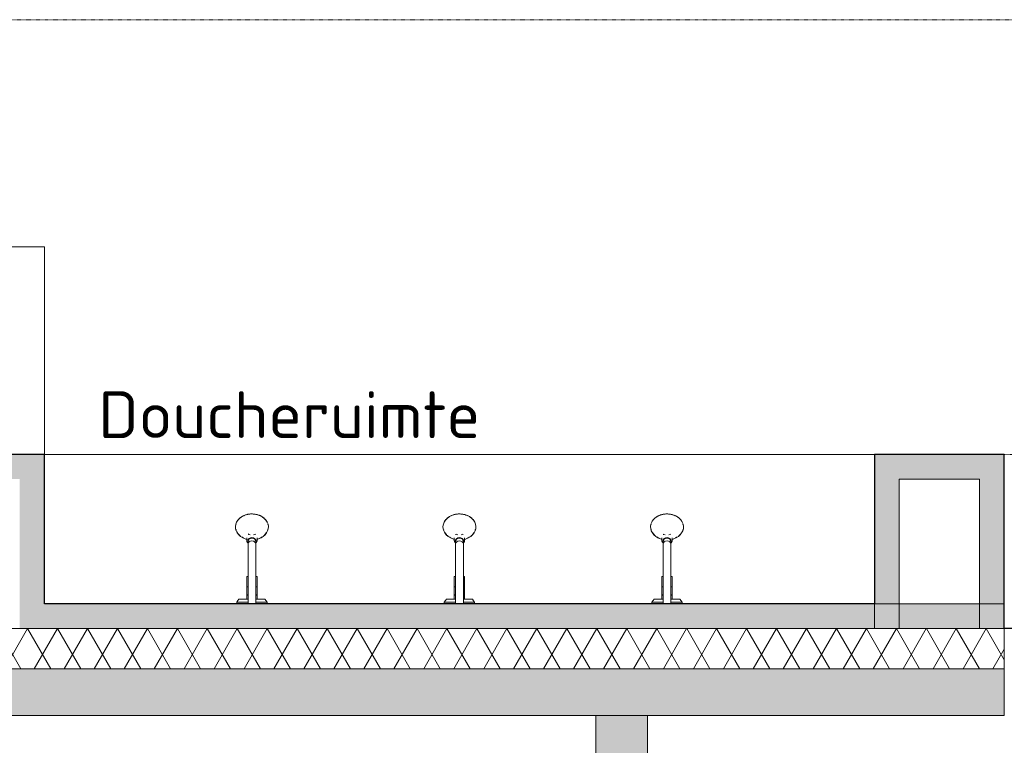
# Model space of a CAD drawing. Header units: millimetres. Extents: x 2016 to 102618, y -16590 to 68005.
# Tile 119 of 256: x 26155 to 29950, y 57380 to 60175. Entities that reach past the tile are written whole.
import ezdxf

# ---------------------------------------------------------------- set-up
doc = ezdxf.new("R2010")
doc.units = ezdxf.units.MM
doc.linetypes.add('dash 2_2', pattern=[4, 2, -2])
for name, color, linetype, lineweight in [('A-DETL', 90, 'Continuous', 18), ('A-FLOR', 192, 'Continuous', 13), ('A-WALL', 113, 'Continuous', 13), ('A-WALL-FNSH', 113, 'Continuous', 25), ('A-WALL-PATT', 111, 'Continuous', 25), ('G-ANNO-TEXT', 231, 'Continuous', 9), ('I-WALL', 2, 'Continuous', 13), ('N-PV-OG-BEBOUWING_MAATSCHAPPELIJK-G', 6, 'Continuous', 25), ('P-SANR-FIXT', 6, 'Continuous', 13)]:
    doc.layers.add(name, color=color, linetype=linetype, lineweight=lineweight)
doc.styles.add('ISOCPEUR_2', font='isocpeur.ttf', dxfattribs={"height": 180.0000000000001})

# ---------------------------------------------------------------- blocks, each defined once
blk = doc.blocks.new('SHOWER_MOXIE_BLUETOOTH_17280 - MOXIE-V267-00 Begane grond')
at = {"layer": 'P-SANR-FIXT'}
for p, q in [((111.7682599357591, 193.9707100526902), (118.2140276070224, 190.8423281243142)), ((131.785972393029, 190.8423281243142), (138.231740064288, 193.9707100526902)), ((91.65170852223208, 178.775426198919), (113.8536246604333, 167.9999721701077)), ((105.0000000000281, 179.7124216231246), (105.0000000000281, 169.9775360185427)), ((110.000000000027, 166.5416657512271), (110.000000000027, 155.8033627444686)), ((136.1463753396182, 167.9999721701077), (158.3482914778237, 178.775426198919)), ((140.0000000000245, 155.8033627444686), (140.0000000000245, 166.5416657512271)), ((145.0000000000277, 169.9775360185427), (145.0000000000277, 179.7124216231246)), ((110.000000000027, 58.48461152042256), (110.000000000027, -74.99999999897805)), ((140.0000000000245, -74.99999999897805), (140.0000000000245, 58.48461152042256)), ((105.1562499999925, -9.813281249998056), (105.1749743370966, 30.1867187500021)), ((105.1749743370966, 30.18671875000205), (109.8852230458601, 30.18671875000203)), ((139.9927488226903, 30.18671875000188), (144.8998700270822, 30.18671875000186)), ((144.8998700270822, 30.18671875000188), (144.8437499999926, -9.813281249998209)), ((109.8868749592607, -9.813281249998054), (105.1562499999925, -9.813281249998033)), ((105.1562500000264, -9.813281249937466), (105.1562500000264, -39.87656249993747)), ((105.1562499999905, -9.813281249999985), (109.8868749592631, -9.813281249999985)), ((144.8437499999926, -9.813281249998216), (140.1131250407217, -9.813281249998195)), ((140.1131250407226, -9.813281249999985), (144.8437499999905, -9.813281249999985)), ((144.8437500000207, -39.87656249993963), (144.843750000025, -9.813281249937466)), ((66.54091795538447, -68.51036291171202), (66.54091795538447, -74.9999999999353)), ((109.8551616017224, -68.51036291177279), (66.54091795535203, -68.51036291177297)), ((75.1839560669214, -56.82810017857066), (109.765363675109, -56.82810017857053)), ((110.0313886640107, -39.87656249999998), (105.1562499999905, -39.87656249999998)), ((105.1562500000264, -41.82810017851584), (105.1562500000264, -56.82810017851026)), ((105.1562499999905, -41.82810017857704), (110.0233100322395, -41.82810017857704)), ((108.0000000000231, -39.82810017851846), (108.0000000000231, -41.82810017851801)), ((124.9999999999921, -74.99999999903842), (109.999999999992, -74.99999999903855)), ((139.999999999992, -74.99999999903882), (124.9999999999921, -74.99999999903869)), ((144.8437499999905, -39.87656249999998), (140.1131250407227, -39.87656249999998)), ((140.1131250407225, -41.82810017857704), (144.8437499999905, -41.82810017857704)), ((183.4590820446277, -68.51036291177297), (140.1717000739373, -68.51036291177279)), ((140.3087666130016, -56.82810017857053), (169.8827047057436, -56.82810017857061)), ((142.000000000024, -41.82810017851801), (142.000000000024, -39.82810017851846)), ((144.8437500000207, -56.82810017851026), (144.8437500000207, -41.82810017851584)), ((169.9903297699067, -56.82810017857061), (174.8160439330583, -56.82810017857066)), ((183.4590820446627, -74.9999999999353), (183.4590820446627, -68.51036291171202))]:
    blk.add_line(p, q, dxfattribs=at)
at = {"layer": 'P-SANR-FIXT', "flags": 128}
for points in [[(125.0000000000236, 271.2453515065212), (122.4638771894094, 271.2054552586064), (119.9317843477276, 271.0858290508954), (117.4077451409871, 270.8866603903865), (114.8957706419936, 270.6082614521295), (112.3998530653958, 270.2510685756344), (109.9239595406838, 269.8156415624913), (107.4720259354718, 269.3026627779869), (105.0479507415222, 268.7129360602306), (102.6555890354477, 268.0473854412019), (100.2987465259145, 267.3070536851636), (97.98117369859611, 266.4931006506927), (95.70656006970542, 265.6068014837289), (93.47852855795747, 264.6495446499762), (91.30062998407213, 263.6228298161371), (89.17633770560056, 262.5282655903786), (87.10904239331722, 261.3675671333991), (85.10204695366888, 260.142553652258), (83.15856159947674, 258.8551457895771), (81.28169906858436, 257.5073629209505), (79.47446998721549, 256.1013203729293), (77.73977837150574, 254.6392265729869), (76.08041725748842, 253.1233801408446), (74.49906444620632, 251.5561669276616), (72.99827834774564, 249.9400570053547), (71.58049390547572, 248.2776016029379), (70.24801858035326, 246.5714299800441), (69.00302837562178, 244.8242462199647), (67.84756388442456, 243.0388259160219), (66.78352634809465, 241.2180127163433), (66.6278312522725, 240.9345160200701)], [(183.3721687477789, 240.9345160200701), (182.3223774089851, 242.7605252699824), (181.1808788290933, 244.5515855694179), (179.9495524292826, 246.3048431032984), (178.6304175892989, 248.0175115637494), (177.2256297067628, 249.6868756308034), (175.7374762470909, 251.3102943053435), (174.1683727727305, 252.8852041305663), (172.5208589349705, 254.4091223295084), (170.7975944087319, 255.8796498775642), (169.001354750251, 257.2944745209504), (167.135027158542, 258.6513737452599), (165.2016061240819, 259.948217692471), (163.2041889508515, 261.1829720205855), (161.1459711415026, 262.3537006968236), (159.0302416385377, 263.4585687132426), (156.860377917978, 264.495844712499), (154.6398409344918, 265.4639035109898), (152.372169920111, 266.361228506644), (150.0609770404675, 267.1864139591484), (147.7099419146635, 267.9381671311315), (145.3228060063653, 268.6153102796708), (142.9033668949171, 269.2167824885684), (140.4554724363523, 269.7416413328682), (137.9830148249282, 270.1890643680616), (135.489924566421, 270.5583504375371), (132.9801643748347, 270.8489207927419), (130.4577230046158, 271.0603200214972), (127.9266090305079, 271.1922167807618), (125.3908445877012, 271.2444043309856), (125.0000000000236, 271.2453515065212)], [(80.07152587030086, 187.0111162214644), (78.36549805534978, 188.4490459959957), (76.73435126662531, 189.9391133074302), (75.18067181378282, 191.4788951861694), (73.70691666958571, 193.0658911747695), (72.3154095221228, 194.6975282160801), (71.00833717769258, 196.3711657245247), (69.78774634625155, 198.0841008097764), (68.65554083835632, 199.8335736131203), (67.61347919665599, 201.6167727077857), (67.46104655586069, 201.8943289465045)], [(182.5389534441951, 201.8943289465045), (181.510927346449, 200.1061865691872), (180.3924994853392, 198.3513330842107), (179.1854058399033, 196.6325873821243), (177.8915279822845, 194.9527176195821), (176.512890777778, 193.314435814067), (175.0516596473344, 191.7203924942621), (173.5101374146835, 190.1731714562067), (171.8907607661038, 188.6752846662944), (170.1960963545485, 187.2291673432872), (169.9377252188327, 187.0256595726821)], [(93.86807152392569, 178.590657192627), (91.72019585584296, 179.603216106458), (89.62586628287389, 180.6823390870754), (87.58844102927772, 181.826263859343), (85.69000110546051, 182.9850150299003)], [(105.0000000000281, 169.9775360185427), (105.0170001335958, 169.3091082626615), (105.0679501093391, 168.6420540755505), (105.1526996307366, 167.9777360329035), (105.2710014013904, 167.317495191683), (105.4225157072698, 166.6626414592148), (105.6068164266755, 166.0144452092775), (105.8233981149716, 165.374130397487), (106.0716837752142, 164.742869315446), (106.3510329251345, 164.121779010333), (106.6607496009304, 163.511919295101), (107.0000899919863, 162.9142921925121), (107.3682694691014, 162.329842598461), (107.7644688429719, 161.7594599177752), (108.187839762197, 161.2039804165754), (108.6375092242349, 160.6641900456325), (109.1125832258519, 160.1408275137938), (109.6121496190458, 159.6345874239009), (110.1352802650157, 159.1461233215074)], [(110.000000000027, 155.8033627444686), (110.000000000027, 152.6691291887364), (110.000000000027, 149.3842204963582), (110.000000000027, 145.953891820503), (110.000000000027, 142.3836309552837), (110.000000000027, 138.6791495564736), (110.000000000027, 134.84637400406), (110.000000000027, 130.8914359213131), (110.000000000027, 126.8206623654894), (110.000000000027, 122.6405657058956), (110.000000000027, 118.3578332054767), (110.000000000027, 113.9793163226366), (110.000000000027, 109.5120197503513), (110.000000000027, 104.9630902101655), (110.000000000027, 100.3398050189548), (110.000000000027, 95.6495604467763), (110.000000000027, 90.8998598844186), (110.000000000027, 86.09830183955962), (110.000000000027, 81.25256778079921), (110.000000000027, 76.37040984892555), (110.000000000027, 71.45963845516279), (110.000000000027, 66.52810978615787), (110.000000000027, 61.58371323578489), (110.000000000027, 58.48461152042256)], [(125.0000000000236, 178.3896828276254), (124.4114860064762, 178.380424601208), (123.8237573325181, 178.3526573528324), (123.2375988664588, 178.3064033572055), (122.6537946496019, 178.2416996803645), (122.0731274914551, 178.1585980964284), (121.4963786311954, 178.0571649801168), (120.9243274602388, 177.9374811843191), (120.3577513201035, 177.7996419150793), (119.7974253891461, 177.6437566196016), (119.2441226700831, 177.4699489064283), (118.6986140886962, 177.2783565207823), (118.1616687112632, 177.0691314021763), (117.6340540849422, 176.8424398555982), (117.116536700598, 176.5984628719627), (116.6098825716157, 176.3373966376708), (116.1148579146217, 176.0594532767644), (115.6322299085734, 175.7648618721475), (115.1627674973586, 175.4538698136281), (114.7072421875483, 175.1267445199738), (114.2664287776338, 174.7837755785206), (113.8411059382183, 174.4252773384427), (113.5852738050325, 174.1951236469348)], [(136.414726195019, 174.1951236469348), (135.9994106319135, 174.5630895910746), (135.5681191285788, 174.9157351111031), (135.1216329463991, 175.2527289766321), (134.6607292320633, 175.5737665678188), (134.1861814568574, 175.8785669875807), (133.6987600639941, 176.1668706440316), (133.1992332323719, 176.4384372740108), (132.6883676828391, 176.6930443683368), (132.1669294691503, 176.9304859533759), (131.6356847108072, 177.150571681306), (131.0954002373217, 177.3531261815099), (130.5468441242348, 177.5379886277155), (129.9907861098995, 177.7050124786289), (129.4279978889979, 177.8540653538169), (128.8592532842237, 177.9850290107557), (128.2853283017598, 178.0977993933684), (127.7070010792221, 178.1922867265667), (127.1250517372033, 178.268415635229), (126.540262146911, 178.3261252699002), (125.9534156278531, 178.365369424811), (125.3652965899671, 178.3861166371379), (125.0000000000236, 178.3896828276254)], [(140.0000000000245, 58.48461152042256), (140.0000000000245, 63.43303916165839), (140.0000000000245, 68.37355037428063), (140.0000000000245, 73.29824139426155), (140.0000000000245, 78.19923376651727), (140.0000000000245, 83.06868694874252), (140.0000000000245, 87.89881085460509), (140.0000000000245, 92.68187831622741), (140.0000000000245, 97.41023744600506), (140.0000000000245, 102.0763238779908), (140.0000000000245, 106.6726728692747), (140.0000000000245, 111.1919312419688), (140.0000000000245, 115.6268691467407), (140.0000000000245, 119.9703916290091), (140.0000000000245, 124.2155499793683), (140.0000000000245, 128.3555528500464), (140.0000000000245, 132.3837771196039), (140.0000000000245, 136.2937784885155), (140.0000000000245, 140.0793017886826), (140.0000000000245, 143.7342909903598), (140.0000000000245, 147.2528988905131), (140.0000000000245, 150.629496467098), (140.0000000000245, 153.8586818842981), (140.0000000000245, 155.8033627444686)], [(140.2489358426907, 159.5009691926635), (140.7549544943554, 160.0024741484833), (141.2367297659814, 160.5212818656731), (141.6933450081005, 161.056709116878), (142.1239010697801, 161.6080294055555), (142.5275189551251, 162.1744698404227), (142.9033432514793, 162.7552080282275), (143.250546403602, 163.3493691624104), (143.5683338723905, 163.9560235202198), (143.8559501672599, 164.5741846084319), (144.1126856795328, 165.202808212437), (144.3378841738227, 165.8407926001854), (144.5309507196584, 166.4869801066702), (144.6913597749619, 167.140160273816), (144.8186630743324, 167.7990746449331), (144.9124969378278, 168.4624232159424), (144.9725886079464, 169.1288724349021), (144.9987612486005, 169.7970645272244), (145.0000000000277, 169.9775360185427)], [(164.2411605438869, 182.9483718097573), (162.7201988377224, 182.0081530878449), (160.6918335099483, 180.8544076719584), (158.6060547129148, 179.7651830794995), (156.4662064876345, 178.742258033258)], [(66.54091795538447, -68.51036291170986), (71.15458492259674, -62.05250603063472), (75.1839560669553, -56.82810017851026)], [(174.8160439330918, -56.82810017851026), (179.6418544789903, -63.12900415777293), (183.4590820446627, -68.51036291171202)]]:
    blk.add_lwpolyline(points, dxfattribs=at)
at = {"layer": 'P-SANR-FIXT'}
for centre, major_axis, ratio, start_param, end_param in [((124.9999999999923, 221.274104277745), (-63.49999999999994, 1.87186074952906e-13), 0.7864542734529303, 4.712388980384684, 7.44216069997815), ((124.9999999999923, 221.274104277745), (63.50000000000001, 0), 0.7864542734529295, 5.124209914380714, 7.853981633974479), ((124.9999999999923, 221.274104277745), (62.5935890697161, 0), 0.78645427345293, 2.917193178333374, 2.941067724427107), ((124.9999999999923, 221.274104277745), (62.59358906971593, 0), 0.7864542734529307, 0.2005249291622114, 0.2243994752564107), ((124.9999999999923, 221.274104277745), (62.59358906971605, 0), 0.7864542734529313, 3.342117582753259, 3.403978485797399), ((124.9999999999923, 221.2741042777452), (39.49999999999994, 0), 0.7864542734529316, 4.322798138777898, 4.381145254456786), ((124.9999999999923, 221.2741042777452), (39.49999999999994, 0), 0.7864542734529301, 5.03039855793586, 5.068140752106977), ((124.9999999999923, 221.274104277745), (62.593589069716, 0), 0.7864542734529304, 6.020799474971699, 6.082660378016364), ((124.9999999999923, 168.7203509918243), (-15.00000000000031, 6.087052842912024e-14), 0.7864542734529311, 4.712388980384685, 6.283185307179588), ((124.9999999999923, 166.5416657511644), (-15.00000000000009, 1.341452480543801e-13), 0.7864542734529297, 4.71238898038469, 6.283185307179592), ((124.999999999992, 155.8033627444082), (-15, 1.424116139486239e-14), 0.7864542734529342, 4.712388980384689, 6.283185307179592), ((124.9999999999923, 168.7203509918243), (15.0000000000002, 0), 0.7864542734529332, 0, 1.570796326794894), ((124.9999999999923, 166.5416657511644), (15.00000000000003, 0), 0.7864542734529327, 0, 1.570796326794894), ((124.999999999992, 155.8033627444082), (15, 0), 0.7864542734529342, 0, 1.570796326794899)]:
    blk.add_ellipse(centre, major_axis=major_axis, ratio=ratio, start_param=start_param, end_param=end_param, dxfattribs=at)
blk = doc.blocks.new('SHOWER_MOXIE_BLUETOOTH_17280 - MOXIE-V268-00 Begane grond')
at = {"layer": 'P-SANR-FIXT'}
for p, q in [((111.7682599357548, 193.9707100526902), (118.2140276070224, 190.8423281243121)), ((131.7859723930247, 190.8423281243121), (138.3260340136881, 194.016474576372)), ((91.65170852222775, 178.7754261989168), (113.8536246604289, 167.9999721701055)), ((105.0000000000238, 179.7124216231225), (105.0000000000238, 169.9775360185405)), ((110.0000000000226, 166.5416657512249), (110.0000000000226, 155.8033627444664)), ((136.1463753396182, 167.9999721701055), (158.3482914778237, 178.7754261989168)), ((140.0000000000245, 155.8033627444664), (140.0000000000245, 166.5416657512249)), ((145.0000000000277, 169.9775360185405), (145.0000000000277, 179.7124216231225)), ((110.0000000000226, 58.48461152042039), (110.0000000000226, -74.99999999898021)), ((140.0000000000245, -74.99999999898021), (140.0000000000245, 58.48461152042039)), ((105.1562499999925, -9.813281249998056), (105.1749743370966, 30.1867187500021)), ((105.1749743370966, 30.18671875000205), (109.8852230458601, 30.18671875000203)), ((140.4242645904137, 30.18671875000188), (144.8998700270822, 30.18671875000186)), ((144.8998700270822, 30.18671875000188), (144.8437499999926, -9.813281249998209)), ((109.8868749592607, -9.813281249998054), (105.1562499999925, -9.813281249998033)), ((105.1562500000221, -9.813281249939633), (105.1562500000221, -39.87656249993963)), ((105.1562499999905, -9.813281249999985), (109.8868749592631, -9.813281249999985)), ((144.8437499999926, -9.813281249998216), (140.4261650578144, -9.813281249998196)), ((140.4261650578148, -9.813281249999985), (144.8437499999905, -9.813281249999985)), ((144.8437500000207, -39.8765624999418), (144.843750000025, -9.813281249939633)), ((66.54091795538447, -68.5103629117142), (66.54091795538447, -74.9999999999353)), ((109.8551616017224, -68.51036291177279), (66.54091795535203, -68.51036291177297)), ((75.1839560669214, -56.82810017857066), (109.765363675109, -56.82810017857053)), ((110.0313886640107, -39.87656249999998), (105.1562499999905, -39.87656249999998)), ((105.1562500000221, -41.82810017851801), (105.1562500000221, -56.82810017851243)), ((105.1562499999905, -41.82810017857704), (110.0233100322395, -41.82810017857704)), ((108.0000000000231, -39.82810017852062), (108.0000000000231, -41.82810017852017)), ((124.9999999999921, -74.99999999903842), (109.999999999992, -74.99999999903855)), ((139.999999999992, -74.99999999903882), (124.9999999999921, -74.99999999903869)), ((144.8437499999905, -39.87656249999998), (140.4261650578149, -39.87656249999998)), ((140.4261650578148, -41.82810017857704), (144.8437499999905, -41.82810017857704)), ((183.4590820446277, -68.51036291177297), (140.493113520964, -68.5103629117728)), ((140.6253788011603, -56.82810017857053), (174.8160439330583, -56.82810017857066)), ((142.000000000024, -41.82810017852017), (142.000000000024, -39.82810017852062)), ((144.8437500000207, -56.82810017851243), (144.8437500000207, -41.82810017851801)), ((183.4590820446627, -74.9999999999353), (183.4590820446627, -68.5103629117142))]:
    blk.add_line(p, q, dxfattribs=at)
at = {"layer": 'P-SANR-FIXT', "flags": 128}
for points in [[(125.0000000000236, 271.2453515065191), (122.463877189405, 271.2054552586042), (119.9317843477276, 271.0858290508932), (117.4077451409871, 270.8866603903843), (114.8957706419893, 270.6082614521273), (112.3998530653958, 270.2510685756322), (109.9239595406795, 269.8156415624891), (107.4720259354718, 269.3026627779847), (105.0479507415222, 268.7129360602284), (102.6555890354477, 268.0473854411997), (100.2987465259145, 267.3070536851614), (97.98117369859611, 266.4931006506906), (95.70656006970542, 265.6068014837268), (93.47852855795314, 264.649544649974), (91.30062998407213, 263.622829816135), (89.17633770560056, 262.5282655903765), (87.10904239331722, 261.3675671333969), (85.10204695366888, 260.1425536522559), (83.15856159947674, 258.8551457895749), (81.28169906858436, 257.5073629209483), (79.47446998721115, 256.1013203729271), (77.73977837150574, 254.6392265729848), (76.08041725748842, 253.1233801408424), (74.49906444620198, 251.5561669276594), (72.99827834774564, 249.9400570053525), (71.58049390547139, 248.2776016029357), (70.24801858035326, 246.5714299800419), (69.00302837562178, 244.8242462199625), (67.84756388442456, 243.0388259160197), (66.78352634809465, 241.2180127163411), (66.6278312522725, 240.9345160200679)], [(183.3721687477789, 240.9345160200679), (182.3223774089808, 242.7605252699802), (181.1808788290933, 244.5515855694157), (179.9495524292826, 246.3048431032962), (178.6304175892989, 248.0175115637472), (177.2256297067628, 249.6868756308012), (175.7374762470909, 251.3102943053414), (174.1683727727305, 252.8852041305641), (172.5208589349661, 254.4091223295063), (170.7975944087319, 255.879649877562), (169.001354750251, 257.2944745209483), (167.1350271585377, 258.6513737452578), (165.2016061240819, 259.9482176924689), (163.2041889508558, 261.1829720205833), (161.1459711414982, 262.3537006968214), (159.0302416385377, 263.4585687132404), (156.8603779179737, 264.4958447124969), (154.6398409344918, 265.4639035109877), (152.372169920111, 266.3612285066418), (150.0609770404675, 267.1864139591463), (147.7099419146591, 267.9381671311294), (145.322806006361, 268.6153102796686), (142.9033668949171, 269.2167824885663), (140.4554724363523, 269.741641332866), (137.9830148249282, 270.1890643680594), (135.489924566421, 270.558350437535), (132.9801643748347, 270.8489207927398), (130.4577230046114, 271.060320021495), (127.9266090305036, 271.1922167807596), (125.3908445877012, 271.2444043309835), (125.0000000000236, 271.2453515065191)], [(80.07152587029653, 187.0111162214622), (78.36549805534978, 188.4490459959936), (76.73435126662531, 189.9391133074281), (75.18067181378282, 191.4788951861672), (73.70691666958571, 193.0658911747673), (72.3154095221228, 194.6975282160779), (71.00833717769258, 196.3711657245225), (69.78774634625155, 198.0841008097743), (68.655540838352, 199.8335736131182), (67.61347919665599, 201.6167727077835), (67.46104655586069, 201.8943289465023)], [(182.5389534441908, 201.8943289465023), (181.510927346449, 200.1061865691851), (180.3924994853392, 198.3513330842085), (179.1854058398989, 196.6325873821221), (177.8915279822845, 194.95271761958), (176.5128907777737, 193.3144358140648), (175.0516596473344, 191.72039249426), (173.5101374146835, 190.1731714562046), (171.8907607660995, 188.6752846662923), (170.1960963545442, 187.229167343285)], [(93.86807152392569, 178.5906571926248), (91.72019585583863, 179.6032161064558), (89.62586628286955, 180.6823390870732), (87.58844102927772, 181.8262638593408), (85.69000110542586, 182.9850150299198)], [(105.0000000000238, 169.9775360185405), (105.0170001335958, 169.3091082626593), (105.0679501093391, 168.6420540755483), (105.1526996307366, 167.9777360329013), (105.2710014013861, 167.3174951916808), (105.4225157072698, 166.6626414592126), (105.6068164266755, 166.0144452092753), (105.8233981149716, 165.3741303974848), (106.0716837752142, 164.7428693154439), (106.3510329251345, 164.1217790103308), (106.660749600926, 163.5119192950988), (107.000089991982, 162.9142921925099), (107.3682694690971, 162.3298425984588), (107.7644688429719, 161.759459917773), (108.187839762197, 161.2039804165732), (108.6375092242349, 160.6641900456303), (109.1125832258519, 160.1408275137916), (109.6121496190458, 159.6345874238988), (110.1352802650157, 159.1461233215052)], [(110.0000000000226, 155.8033627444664), (110.0000000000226, 152.6691291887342), (110.0000000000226, 149.384220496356), (110.0000000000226, 145.9538918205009), (110.0000000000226, 142.3836309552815), (110.0000000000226, 138.6791495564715), (110.0000000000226, 134.8463740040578), (110.0000000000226, 130.8914359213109), (110.0000000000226, 126.8206623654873), (110.0000000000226, 122.6405657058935), (110.0000000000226, 118.3578332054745), (110.0000000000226, 113.9793163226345), (110.0000000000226, 109.5120197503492), (110.0000000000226, 104.9630902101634), (110.0000000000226, 100.3398050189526), (110.0000000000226, 95.64956044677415), (110.0000000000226, 90.89985988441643), (110.0000000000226, 86.09830183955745), (110.0000000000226, 81.25256778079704), (110.0000000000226, 76.37040984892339), (110.0000000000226, 71.45963845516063), (110.0000000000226, 66.5281097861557), (110.0000000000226, 61.58371323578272), (110.0000000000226, 58.48461152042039)], [(125.0000000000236, 178.3896828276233), (124.4114860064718, 178.3804246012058), (123.8237573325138, 178.3526573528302), (123.2375988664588, 178.3064033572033), (122.6537946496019, 178.2416996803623), (122.0731274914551, 178.1585980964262), (121.4963786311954, 178.0571649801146), (120.9243274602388, 177.9374811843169), (120.3577513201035, 177.7996419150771), (119.7974253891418, 177.6437566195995), (119.2441226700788, 177.4699489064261), (118.6986140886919, 177.2783565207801), (118.1616687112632, 177.0691314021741), (117.6340540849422, 176.842439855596), (117.116536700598, 176.5984628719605), (116.6098825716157, 176.3373966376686), (116.1148579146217, 176.0594532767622), (115.6322299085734, 175.7648618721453), (115.1627674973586, 175.4538698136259), (114.707242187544, 175.1267445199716), (114.2664287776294, 174.7837755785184), (113.8411059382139, 174.4252773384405), (113.5852738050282, 174.1951236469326)], [(136.414726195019, 174.1951236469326), (135.9994106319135, 174.5630895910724), (135.5681191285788, 174.915735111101), (135.1216329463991, 175.2527289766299), (134.6607292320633, 175.5737665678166), (134.1861814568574, 175.8785669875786), (133.6987600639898, 176.1668706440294), (133.1992332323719, 176.4384372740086), (132.6883676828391, 176.6930443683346), (132.1669294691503, 176.9304859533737), (131.6356847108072, 177.1505716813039), (131.0954002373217, 177.3531261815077), (130.5468441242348, 177.5379886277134), (129.9907861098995, 177.7050124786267), (129.4279978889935, 177.8540653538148), (128.8592532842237, 177.9850290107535), (128.2853283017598, 178.0977993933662), (127.7070010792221, 178.1922867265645), (127.1250517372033, 178.2684156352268), (126.540262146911, 178.326125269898), (125.9534156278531, 178.3653694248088), (125.3652965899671, 178.3861166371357), (125.0000000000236, 178.3896828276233)], [(140.0000000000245, 58.48461152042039), (140.0000000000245, 63.43303916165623), (140.0000000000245, 68.37355037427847), (140.0000000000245, 73.29824139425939), (140.0000000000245, 78.1992337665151), (140.0000000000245, 83.06868694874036), (140.0000000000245, 87.89881085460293), (140.0000000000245, 92.68187831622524), (140.0000000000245, 97.41023744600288), (140.0000000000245, 102.0763238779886), (140.0000000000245, 106.6726728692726), (140.0000000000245, 111.1919312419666), (140.0000000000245, 115.6268691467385), (140.0000000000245, 119.970391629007), (140.0000000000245, 124.2155499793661), (140.0000000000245, 128.3555528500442), (140.0000000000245, 132.3837771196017), (140.0000000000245, 136.2937784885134), (140.0000000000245, 140.0793017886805), (140.0000000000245, 143.7342909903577), (140.0000000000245, 147.2528988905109), (140.0000000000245, 150.6294964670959), (140.0000000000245, 153.8586818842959), (140.0000000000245, 155.8033627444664)], [(140.2489358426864, 159.5009691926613), (140.7549544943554, 160.0024741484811), (141.2367297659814, 160.5212818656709), (141.6933450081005, 161.0567091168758), (142.1239010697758, 161.6080294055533), (142.5275189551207, 162.1744698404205), (142.9033432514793, 162.7552080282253), (143.2505464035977, 163.3493691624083), (143.5683338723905, 163.9560235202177), (143.8559501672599, 164.5741846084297), (144.1126856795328, 165.2028082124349), (144.3378841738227, 165.8407926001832), (144.5309507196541, 166.4869801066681), (144.6913597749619, 167.1401602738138), (144.8186630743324, 167.7990746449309), (144.9124969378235, 168.4624232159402), (144.972588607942, 169.1288724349), (144.9987612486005, 169.7970645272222), (145.0000000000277, 169.9775360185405)], [(164.2411605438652, 182.9483718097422), (162.7201988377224, 182.0081530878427), (160.691833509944, 180.8544076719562), (158.6060547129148, 179.7651830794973), (156.4662064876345, 178.7422580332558)], [(66.54091795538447, -68.51036291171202), (71.15458492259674, -62.05250603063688), (75.1839560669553, -56.82810017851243)], [(174.8160439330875, -56.82810017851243), (179.6418544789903, -63.1290041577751), (183.4590820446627, -68.5103629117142)]]:
    blk.add_lwpolyline(points, dxfattribs=at)
at = {"layer": 'P-SANR-FIXT'}
for centre, major_axis, ratio, start_param, end_param in [((124.9999999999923, 221.274104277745), (-63.49999999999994, 1.87186074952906e-13), 0.7864542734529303, 4.712388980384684, 7.44216069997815), ((124.9999999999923, 221.274104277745), (63.49999999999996, 0), 0.7864542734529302, 5.124209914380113, 7.853981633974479), ((124.9999999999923, 221.274104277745), (62.5935890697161, 0), 0.78645427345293, 2.917193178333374, 2.941067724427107), ((124.9999999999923, 221.274104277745), (62.59358906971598, 0), 0.7864542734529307, 0.2005249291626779, 0.2243994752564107), ((124.9999999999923, 221.274104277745), (62.59358906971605, 0), 0.7864542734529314, 3.342117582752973, 3.403978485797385), ((124.9999999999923, 221.2741042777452), (39.49999999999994, 0), 0.7864542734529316, 4.322798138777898, 4.381145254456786), ((124.9999999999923, 221.2741042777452), (39.49999999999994, 0), 0.7864542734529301, 5.03039855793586, 5.068140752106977), ((124.9999999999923, 221.274104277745), (62.593589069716, 0), 0.7864542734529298, 6.020799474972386, 6.082660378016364), ((124.9999999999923, 168.7203509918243), (-15.00000000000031, 6.087052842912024e-14), 0.7864542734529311, 4.712388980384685, 6.283185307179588), ((124.9999999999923, 166.5416657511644), (-15.00000000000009, 1.341452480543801e-13), 0.7864542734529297, 4.71238898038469, 6.283185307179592), ((124.999999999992, 155.8033627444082), (-15, 1.424116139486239e-14), 0.7864542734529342, 4.712388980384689, 6.283185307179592), ((124.9999999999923, 168.7203509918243), (15.0000000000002, 0), 0.7864542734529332, 0, 1.570796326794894), ((124.9999999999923, 166.5416657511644), (15.00000000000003, 0), 0.7864542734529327, 0, 1.570796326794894), ((124.999999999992, 155.8033627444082), (15, 0), 0.7864542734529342, 0, 1.570796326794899)]:
    blk.add_ellipse(centre, major_axis=major_axis, ratio=ratio, start_param=start_param, end_param=end_param, dxfattribs=at)
blk = doc.blocks.new('SHOWER_MOXIE_BLUETOOTH_17280 - MOXIE-V269-00 Begane grond')
at = {"layer": 'P-SANR-FIXT'}
for p, q in [((110.6574288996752, 194.5098395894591), (118.2140276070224, 190.8423281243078)), ((131.7859723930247, 190.8423281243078), (138.231740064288, 193.9707100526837)), ((91.65170852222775, 178.7754261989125), (113.8536246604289, 167.9999721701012)), ((105.0000000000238, 179.7124216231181), (105.0000000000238, 169.9775360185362)), ((110.0000000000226, 166.5416657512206), (110.0000000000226, 155.8033627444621)), ((136.1463753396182, 167.9999721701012), (158.3482914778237, 178.7754261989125)), ((140.0000000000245, 155.8033627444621), (140.0000000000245, 166.5416657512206)), ((145.0000000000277, 169.9775360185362), (145.0000000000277, 179.7124216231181)), ((110.0000000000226, 58.48461152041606), (110.0000000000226, -74.99999999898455)), ((140.0000000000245, -74.99999999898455), (140.0000000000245, 58.48461152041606)), ((105.1562499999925, -9.813281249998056), (105.1749743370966, 30.1867187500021)), ((105.1749743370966, 30.18671875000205), (109.8852230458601, 30.18671875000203)), ((139.9927488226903, 30.18671875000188), (144.8998700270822, 30.18671875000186)), ((144.8998700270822, 30.18671875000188), (144.8437499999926, -9.813281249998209)), ((109.8868749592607, -9.813281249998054), (105.1562499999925, -9.813281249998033)), ((105.1562500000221, -9.813281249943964), (105.1562500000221, -39.87656249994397)), ((105.1562499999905, -9.813281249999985), (109.8868749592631, -9.813281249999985)), ((144.8437499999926, -9.813281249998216), (140.1131250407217, -9.813281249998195)), ((140.1131250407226, -9.813281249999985), (144.8437499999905, -9.813281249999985)), ((144.8437500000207, -39.87656249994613), (144.843750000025, -9.813281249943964)), ((66.54091795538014, -68.51036291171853), (66.54091795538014, -74.99999999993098)), ((109.8551616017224, -68.51036291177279), (66.54091795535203, -68.51036291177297)), ((75.1839560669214, -56.82810017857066), (109.765363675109, -56.82810017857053)), ((110.0313886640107, -39.87656249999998), (105.1562499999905, -39.87656249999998)), ((105.1562500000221, -41.82810017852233), (105.1562500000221, -56.82810017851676)), ((105.1562499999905, -41.82810017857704), (110.0233100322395, -41.82810017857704)), ((108.0000000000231, -39.82810017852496), (108.0000000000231, -41.8281001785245)), ((124.9999999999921, -74.99999999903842), (109.999999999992, -74.99999999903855)), ((139.999999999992, -74.99999999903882), (124.9999999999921, -74.99999999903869)), ((144.8437499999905, -39.87656249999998), (140.1131250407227, -39.87656249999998)), ((140.1131250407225, -41.82810017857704), (144.8437499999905, -41.82810017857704)), ((183.4590820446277, -68.51036291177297), (140.1717000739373, -68.51036291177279)), ((140.3087666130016, -56.82810017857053), (174.8160439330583, -56.82810017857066)), ((142.000000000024, -41.8281001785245), (142.000000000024, -39.82810017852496)), ((144.8437500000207, -56.82810017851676), (144.8437500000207, -41.82810017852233)), ((183.4590820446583, -74.99999999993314), (183.4590820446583, -68.51036291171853))]:
    blk.add_line(p, q, dxfattribs=at)
at = {"layer": 'P-SANR-FIXT', "flags": 128}
for points in [[(125.0000000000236, 271.2453515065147), (122.463877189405, 271.2054552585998), (119.9317843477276, 271.0858290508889), (117.4077451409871, 270.88666039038), (114.8957706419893, 270.608261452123), (112.3998530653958, 270.2510685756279), (109.9239595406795, 269.8156415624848), (107.4720259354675, 269.3026627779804), (105.0479507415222, 268.7129360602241), (102.6555890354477, 268.0473854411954), (100.2987465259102, 267.307053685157), (97.98117369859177, 266.4931006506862), (95.70656006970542, 265.6068014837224), (93.47852855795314, 264.6495446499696), (91.30062998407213, 263.6228298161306), (89.17633770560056, 262.5282655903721), (87.10904239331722, 261.3675671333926), (85.10204695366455, 260.1425536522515), (83.1585615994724, 258.8551457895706), (81.28169906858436, 257.5073629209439), (79.47446998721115, 256.1013203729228), (77.73977837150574, 254.6392265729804), (76.08041725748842, 253.1233801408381), (74.49906444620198, 251.5561669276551), (72.99827834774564, 249.9400570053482), (71.58049390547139, 248.2776016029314), (70.24801858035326, 246.5714299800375), (69.00302837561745, 244.8242462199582), (67.84756388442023, 243.0388259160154), (66.78352634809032, 241.2180127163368), (66.6278312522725, 240.9345160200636)], [(183.3721687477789, 240.9345160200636), (182.3223774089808, 242.7605252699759), (181.1808788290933, 244.5515855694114), (179.9495524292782, 246.3048431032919), (178.6304175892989, 248.0175115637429), (177.2256297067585, 249.6868756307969), (175.7374762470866, 251.310294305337), (174.1683727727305, 252.8852041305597), (172.5208589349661, 254.409122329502), (170.7975944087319, 255.8796498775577), (169.0013547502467, 257.2944745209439), (167.1350271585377, 258.6513737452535), (165.2016061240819, 259.9482176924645), (163.2041889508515, 261.182972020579), (161.1459711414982, 262.353700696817), (159.0302416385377, 263.458568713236), (156.8603779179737, 264.4958447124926), (154.6398409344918, 265.4639035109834), (152.372169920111, 266.3612285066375), (150.0609770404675, 267.1864139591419), (147.7099419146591, 267.9381671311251), (145.322806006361, 268.6153102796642), (142.9033668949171, 269.2167824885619), (140.4554724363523, 269.7416413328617), (137.9830148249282, 270.1890643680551), (135.4899245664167, 270.5583504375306), (132.9801643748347, 270.8489207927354), (130.4577230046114, 271.0603200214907), (127.9266090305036, 271.1922167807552), (125.3908445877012, 271.2444043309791), (125.0000000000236, 271.2453515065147)], [(80.07152587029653, 187.0111162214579), (78.36549805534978, 188.4490459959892), (76.73435126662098, 189.9391133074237), (75.18067181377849, 191.4788951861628), (73.70691666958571, 193.065891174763), (72.3154095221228, 194.6975282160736), (71.00833717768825, 196.3711657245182), (69.78774634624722, 198.0841008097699), (68.655540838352, 199.8335736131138), (67.61347919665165, 201.6167727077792), (67.46104655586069, 201.894328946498)], [(182.5389534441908, 201.894328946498), (181.510927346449, 200.1061865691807), (180.3924994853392, 198.3513330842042), (179.1854058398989, 196.6325873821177), (177.8915279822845, 194.9527176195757), (176.5128907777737, 193.3144358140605), (175.0516596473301, 191.7203924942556), (173.5101374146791, 190.1731714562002), (171.8907607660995, 188.6752846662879), (170.1960963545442, 187.2291673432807)], [(93.86807152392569, 178.5906571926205), (91.72019585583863, 179.6032161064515), (89.62586628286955, 180.6823390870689), (87.58844102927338, 181.8262638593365), (85.69000110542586, 182.9850150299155)], [(105.0000000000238, 169.9775360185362), (105.0170001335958, 169.309108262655), (105.0679501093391, 168.642054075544), (105.1526996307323, 167.977736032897), (105.2710014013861, 167.3174951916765), (105.4225157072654, 166.6626414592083), (105.6068164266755, 166.014445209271), (105.8233981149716, 165.3741303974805), (106.0716837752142, 164.7428693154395), (106.3510329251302, 164.1217790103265), (106.660749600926, 163.5119192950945), (107.000089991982, 162.9142921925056), (107.3682694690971, 162.3298425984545), (107.7644688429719, 161.7594599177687), (108.1878397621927, 161.2039804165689), (108.6375092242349, 160.664190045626), (109.1125832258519, 160.1408275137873), (109.6121496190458, 159.6345874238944), (110.1352802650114, 159.1461233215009)], [(110.0000000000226, 155.8033627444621), (110.0000000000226, 152.6691291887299), (110.0000000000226, 149.3842204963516), (110.0000000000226, 145.9538918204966), (110.0000000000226, 142.3836309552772), (110.0000000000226, 138.6791495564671), (110.0000000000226, 134.8463740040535), (110.0000000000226, 130.8914359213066), (110.0000000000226, 126.8206623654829), (110.0000000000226, 122.6405657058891), (110.0000000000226, 118.3578332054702), (110.0000000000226, 113.9793163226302), (110.0000000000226, 109.5120197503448), (110.0000000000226, 104.963090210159), (110.0000000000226, 100.3398050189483), (110.0000000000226, 95.64956044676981), (110.0000000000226, 90.8998598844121), (110.0000000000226, 86.09830183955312), (110.0000000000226, 81.25256778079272), (110.0000000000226, 76.37040984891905), (110.0000000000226, 71.4596384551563), (110.0000000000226, 66.52810978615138), (110.0000000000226, 61.58371323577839), (110.0000000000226, 58.48461152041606)], [(125.0000000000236, 178.3896828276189), (124.4114860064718, 178.3804246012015), (123.8237573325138, 178.3526573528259), (123.2375988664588, 178.306403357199), (122.6537946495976, 178.241699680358), (122.0731274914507, 178.1585980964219), (121.4963786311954, 178.0571649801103), (120.9243274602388, 177.9374811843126), (120.3577513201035, 177.7996419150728), (119.7974253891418, 177.6437566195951), (119.2441226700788, 177.4699489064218), (118.6986140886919, 177.2783565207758), (118.1616687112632, 177.0691314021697), (117.6340540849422, 176.8424398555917), (117.116536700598, 176.5984628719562), (116.6098825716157, 176.3373966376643), (116.1148579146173, 176.0594532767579), (115.632229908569, 175.764861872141), (115.1627674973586, 175.4538698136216), (114.707242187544, 175.1267445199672), (114.2664287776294, 174.7837755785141), (113.8411059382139, 174.4252773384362), (113.5852738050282, 174.1951236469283)], [(136.414726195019, 174.1951236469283), (135.9994106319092, 174.5630895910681), (135.5681191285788, 174.9157351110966), (135.1216329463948, 175.2527289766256), (134.6607292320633, 175.5737665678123), (134.1861814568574, 175.8785669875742), (133.6987600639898, 176.1668706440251), (133.1992332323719, 176.4384372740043), (132.6883676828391, 176.6930443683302), (132.1669294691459, 176.9304859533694), (131.6356847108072, 177.1505716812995), (131.0954002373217, 177.3531261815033), (130.5468441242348, 177.5379886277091), (129.9907861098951, 177.7050124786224), (129.4279978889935, 177.8540653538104), (128.8592532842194, 177.9850290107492), (128.2853283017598, 178.0977993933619), (127.7070010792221, 178.1922867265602), (127.1250517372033, 178.2684156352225), (126.540262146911, 178.3261252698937), (125.9534156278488, 178.3653694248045), (125.3652965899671, 178.3861166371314), (125.0000000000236, 178.3896828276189)], [(140.0000000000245, 58.48461152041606), (140.0000000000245, 63.43303916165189), (140.0000000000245, 68.37355037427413), (140.0000000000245, 73.29824139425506), (140.0000000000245, 78.19923376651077), (140.0000000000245, 83.06868694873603), (140.0000000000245, 87.8988108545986), (140.0000000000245, 92.6818783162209), (140.0000000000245, 97.41023744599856), (140.0000000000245, 102.0763238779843), (140.0000000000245, 106.6726728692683), (140.0000000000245, 111.1919312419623), (140.0000000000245, 115.6268691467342), (140.0000000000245, 119.9703916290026), (140.0000000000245, 124.2155499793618), (140.0000000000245, 128.3555528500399), (140.0000000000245, 132.3837771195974), (140.0000000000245, 136.293778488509), (140.0000000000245, 140.0793017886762), (140.0000000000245, 143.7342909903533), (140.0000000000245, 147.2528988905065), (140.0000000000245, 150.6294964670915), (140.0000000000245, 153.8586818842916), (140.0000000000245, 155.8033627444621)], [(140.2489358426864, 159.500969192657), (140.7549544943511, 160.0024741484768), (141.2367297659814, 160.5212818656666), (141.6933450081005, 161.0567091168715), (142.1239010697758, 161.608029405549), (142.5275189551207, 162.1744698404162), (142.9033432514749, 162.755208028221), (143.2505464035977, 163.3493691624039), (143.5683338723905, 163.9560235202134), (143.8559501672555, 164.5741846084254), (144.1126856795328, 165.2028082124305), (144.3378841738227, 165.8407926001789), (144.5309507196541, 166.4869801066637), (144.6913597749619, 167.1401602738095), (144.8186630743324, 167.7990746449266), (144.9124969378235, 168.4624232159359), (144.972588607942, 169.1288724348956), (144.9987612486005, 169.7970645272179), (145.0000000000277, 169.9775360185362)], [(164.2411605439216, 182.9483718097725), (162.7201988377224, 182.0081530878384), (160.691833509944, 180.8544076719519), (158.6060547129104, 179.765183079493), (156.4662064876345, 178.7422580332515)], [(66.54091795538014, -68.51036291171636), (71.15458492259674, -62.05250603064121), (75.1839560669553, -56.82810017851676)], [(174.8160439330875, -56.82810017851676), (179.6418544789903, -63.12900415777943), (183.4590820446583, -68.51036291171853)]]:
    blk.add_lwpolyline(points, dxfattribs=at)
at = {"layer": 'P-SANR-FIXT'}
for centre, major_axis, ratio, start_param, end_param in [((124.9999999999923, 221.274104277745), (-63.49999999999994, 1.87186074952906e-13), 0.7864542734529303, 4.712388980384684, 7.44216069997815), ((124.9999999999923, 221.274104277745), (63.49999999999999, 0), 0.7864542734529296, 5.124209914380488, 7.853981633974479), ((124.9999999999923, 221.274104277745), (62.5935890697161, 0), 0.78645427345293, 2.917193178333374, 2.941067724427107), ((124.9999999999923, 221.274104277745), (62.59358906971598, 0), 0.7864542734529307, 0.2005249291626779, 0.2243994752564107), ((124.9999999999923, 221.274104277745), (62.59358906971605, 0), 0.7864542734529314, 3.342117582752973, 3.403978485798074), ((124.9999999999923, 221.2741042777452), (39.49999999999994, 0), 0.7864542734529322, 4.332148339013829, 4.381145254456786), ((124.9999999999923, 221.2741042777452), (39.49999999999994, 0), 0.7864542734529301, 5.03039855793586, 5.068140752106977), ((124.9999999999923, 221.274104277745), (62.59358906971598, 0), 0.7864542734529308, 6.020799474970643, 6.082660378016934), ((124.9999999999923, 168.7203509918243), (-15.00000000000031, 6.087052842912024e-14), 0.7864542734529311, 4.712388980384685, 6.283185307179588), ((124.9999999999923, 166.5416657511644), (-15.00000000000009, 1.341452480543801e-13), 0.7864542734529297, 4.71238898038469, 6.283185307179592), ((124.999999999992, 155.8033627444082), (-15, 1.424116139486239e-14), 0.7864542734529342, 4.712388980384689, 6.283185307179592), ((124.9999999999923, 168.7203509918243), (15.0000000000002, 0), 0.7864542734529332, 0, 1.570796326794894), ((124.9999999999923, 166.5416657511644), (15.00000000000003, 0), 0.7864542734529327, 0, 1.570796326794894), ((124.999999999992, 155.8033627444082), (15, 0), 0.7864542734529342, 0, 1.570796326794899)]:
    blk.add_ellipse(centre, major_axis=major_axis, ratio=ratio, start_param=start_param, end_param=end_param, dxfattribs=at)

msp = doc.modelspace()

# ---------------------------------------------------------------- hatches: boundary and pattern name
at = {"layer": 'A-WALL-PATT', "lineweight": 13}
h = msp.add_hatch(color=256, dxfattribs=at)
h.paths.add_polyline_path([(31922.36782486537, 58405.34015624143), (32210.00000000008, 58405.34015624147), (32210.00000000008, 58500.34015624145), (31710.01402899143, 58500.34015624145), (31710.01402899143, 58405.34015624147), (31906.59693381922, 58405.34015624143)], flags=0)
h.paths.add_polyline_path([(22368.95965348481, 58405.34015624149), (26250.02805798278, 58405.34015624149), (26250.02805798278, 58500.34015624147), (18775.00000000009, 58500.34015624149), (18775.00000000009, 58405.34015624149), (21539.31950532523, 58405.34015624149)], flags=0)
h.paths.add_polyline_path([(29855.01402899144, 58405.34015624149), (29950.01402899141, 58405.34015624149), (29950.01402899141, 58500.34015624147), (29450.02805798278, 58500.34015624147), (29450.02805798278, 58405.34015624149), (29545.02805798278, 58405.34015624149)], flags=0)
for points in [[(26250.02805798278, 57829.99999999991), (26250.02805798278, 58405.34015624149), (26155.02805798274, 58405.34015624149), (26155.02805798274, 57829.99999999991)], [(29545.02805798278, 57924.99999999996), (29545.02805798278, 58405.34015624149), (29450.02805798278, 58405.34015624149), (29450.02805798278, 57924.99999999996)], [(29950.01402899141, 57924.99999999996), (29950.01402899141, 58405.34015624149), (29855.01402899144, 58405.34015624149), (29855.01402899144, 57924.99999999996)], [(28575.00000000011, 54499.93099963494), (28575.00000000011, 57495), (28375.00000000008, 57495), (28375.00000000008, 54499.93099963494)]]:
    msp.add_hatch(color=256, dxfattribs=at).paths.add_polyline_path(points, flags=0)
h = msp.add_hatch(color=256, dxfattribs=at)
h.paths.add_polyline_path([(28176.44069060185, 57829.99999999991), (29950.01402899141, 57829.99999999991), (29950.01402899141, 57924.99999999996), (26250.02805798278, 57924.99999999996), (26250.02805798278, 57829.99999999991), (27346.80054244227, 57829.99999999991)], flags=0)
h.paths.add_polyline_path([(31805.01402899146, 57829.99999999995), (32115.00000000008, 57829.99999999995), (32115.00000000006, 57924.99999999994), (31805.01402899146, 57924.99999999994), (31805.01402899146, 57902.71527745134)], flags=0)
at = {"layer": 'A-WALL-PATT', "lineweight": 5}
h = msp.add_hatch(dxfattribs=at)
h.set_pattern_fill('FP_211', color=256, angle=-120.0000000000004, style=0, pattern_type=2)
h.set_pattern_definition([(239.9999999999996, (25492.50029080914, 57829.99971564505), (57.75254037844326, -99.96966579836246), []), (299.9999999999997, (25377.0002337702, 57829.9997485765), (115.4525403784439, 0.03033420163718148), [])])
h.paths.add_polyline_path([(18870.00000000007, 57669.99999999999), (18870.00000000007, 57675.00000000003), (29950.0140289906, 57675.00000000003), (29950.01402899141, 57829.99999999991), (18775.00000000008, 57829.99999999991), (18775.00000000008, 57669.99999999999), (18853.56039085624, 57669.99999999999)], flags=0)
h.paths.add_polyline_path([(32210.00000000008, 57675.00000000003), (32210.00000000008, 57829.99999999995), (31710.01402899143, 57829.99999999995), (31710.01402899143, 57675.00000000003)], flags=0)
h = msp.add_hatch(dxfattribs=at)
h.set_pattern_fill('FP_6', color=256, style=0, pattern_type=2)
h.set_pattern_definition([(45, (0, 0), (-29.91061684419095, 111.5107393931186), []), (37.50000000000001, (0, 0), (-1.574833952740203, 48.17059422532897), [3.353, -34.647, 3.353, -39.147, -40.625]), (37.50000000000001, (0, 0), (-1.574833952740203, 48.17059422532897), [-80.5, 3.353, -37.272]), (7.499999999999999, (0, 0), (44.24441763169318, 70.55365163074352), [3.353, -17.147, 3.353, -30.897, -13.125]), (7.499999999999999, (0, 0), (44.24441763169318, 70.55365163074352), [-54.75, 3.353, -9.772]), (327.5, (-28.075, 0), (77.85354654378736, 0.1414763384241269), [3.353, -9.147, 3.353, -41.647, -58.75]), (327.5, (-28.075, 0), (77.85354654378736, 0.1414763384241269), [-57.5, 3.353, -55.397]), (317.5, (-28.075, 0), (75.15316511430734, 21.94188912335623), [3.353, -9.147, 3.353, -26.147, -33.75]), (317.5, (-28.075, 0), (75.15316511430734, 21.94188912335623), [-42, 3.353, -30.397])])
h.paths.add_polyline_path([(32010.00000000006, 57495), (32210.00000000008, 57495), (32210.00000000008, 57675.00000000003), (31710.01402899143, 57675.00000000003), (31710.01402899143, 57495)], flags=0)
h.paths.add_polyline_path([(18975, 57495), (29950.01402899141, 57495), (29950.01402899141, 57675.00000000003), (18870.00000000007, 57675.00000000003), (18870.00000000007, 57495)], flags=0)

# ---------------------------------------------------------------- linework, layer by layer
at = {"layer": 'A-DETL', "linetype": 'dash 2_2', "lineweight": 13}
for p, q in [((5999.999999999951, 60174.99999999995), (41900.00000000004, 60174.99999999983)), ((26250.02805798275, 58500.34015624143), (32010.00000000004, 58500.3401562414))]:
    msp.add_line(p, q, dxfattribs=at)
at = {"layer": 'A-FLOR'}
msp.add_line((29450.02805798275, 58500.34015624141), (26250.02805798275, 58500.34015624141), dxfattribs=at)
at = {"layer": 'A-WALL', "lineweight": 5}
msp.add_line((29855.01402899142, 57829.99999999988), (26250.02805798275, 57829.99999999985), dxfattribs=at)
at = {"layer": 'A-WALL', "color": 250, "lineweight": 18}
for p, q in [((29950.01402899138, 57674.99999999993), (18870.00000000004, 57674.99999999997)), ((29950.01402899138, 57494.99999999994), (29950.01402899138, 57674.99999999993)), ((18974.99999999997, 57494.99999999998), (28375.00000000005, 57494.99999999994)), ((28575.00000000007, 57494.99999999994), (29950.01402899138, 57494.99999999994))]:
    msp.add_line(p, q, dxfattribs=at)
at = {"layer": 'A-WALL', "color": 10, "lineweight": 9}
msp.add_line((28575.00000000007, 57494.99999999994), (28375.00000000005, 57494.99999999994), dxfattribs=at)
at = {"layer": 'A-WALL-FNSH', "color": 10, "lineweight": 9}
for p, q in [((26250.02805798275, 58500.34015624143), (18775.00000000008, 58500.34015624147)), ((26250.02805798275, 57924.99999999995), (26250.02805798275, 58500.34015624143)), ((29950.01402899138, 58500.34015624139), (29450.02805798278, 58500.34015624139)), ((29450.02805798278, 58500.34015624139), (29450.02805798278, 57829.99999999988)), ((29950.01402899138, 57674.99999999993), (29950.01402899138, 58500.34015624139)), ((29545.02805798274, 58405.34015624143), (29855.01402899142, 58405.34015624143)), ((29545.02805798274, 57829.99999999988), (29545.02805798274, 58405.34015624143)), ((29855.01402899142, 58405.34015624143), (29855.01402899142, 57829.99999999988)), ((27035.02805798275, 57924.99999999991), (26250.02805798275, 57924.99999999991)), ((27835.02805798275, 57924.9999999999), (27065.02805798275, 57924.99999999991)), ((28635.02805798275, 57924.99999999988), (27865.32563504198, 57924.9999999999)), ((29950.01402899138, 57924.99999999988), (28665.02805798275, 57924.99999999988)), ((18870.00000000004, 57829.99999999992), (26250.02805798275, 57829.99999999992)), ((29450.02805798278, 57829.99999999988), (29545.02805798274, 57829.99999999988)), ((29855.01402899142, 57829.99999999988), (29950.01402899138, 57829.99999999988)), ((28375.00000000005, 57494.99999999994), (28375.00000000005, 54699.9309996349)), ((28575.00000000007, 54499.93099963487), (28575.00000000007, 57494.99999999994))]:
    msp.add_line(p, q, dxfattribs=at)
at = {"layer": 'I-WALL'}
for p, q in [((23156.30933132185, 59300.3401562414), (26250.02805798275, 59300.34015624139)), ((26250.02805798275, 59300.34015624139), (26250.02805798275, 58500.34015624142))]:
    msp.add_line(p, q, dxfattribs=at)
at = {"layer": 'N-PV-OG-BEBOUWING_MAATSCHAPPELIJK-G'}
msp.add_lwpolyline([(43547.49999999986, 58575.34015624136), (36874.99999999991, 58575.34015624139), (36874.99999999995, 57893.49999999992), (32210.00000000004, 57893.49999999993), (32210.00000000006, 58500.34015624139), (31710.01402899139, 58500.34015624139), (31710.0140289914, 57829.99999999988), (29950.01402899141, 57829.99999999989), (29950.01402899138, 58500.34015624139), (29450.02805798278, 58500.34015624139), (29450.02805798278, 57924.99999999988), (26250.02805798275, 57924.99999999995), (26250.02805798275, 58500.34015624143), (18775.00000000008, 58500.34015624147)], dxfattribs=at)

# ---------------------------------------------------------------- block references
at = {"layer": 'P-SANR-FIXT'}
for name, p in [('SHOWER_MOXIE_BLUETOOTH_17280 - MOXIE-V269-00 Begane grond', (26925.02805798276, 57999.9999999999)), ('SHOWER_MOXIE_BLUETOOTH_17280 - MOXIE-V268-00 Begane grond', (27725.02805798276, 57999.9999999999)), ('SHOWER_MOXIE_BLUETOOTH_17280 - MOXIE-V267-00 Begane grond', (28525.02805798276, 57999.9999999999))]:
    msp.add_blockref(name, p, dxfattribs=at)

# ---------------------------------------------------------------- texts
at = {"layer": 'G-ANNO-TEXT', "color": 7, "insert": (26458.33870264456, 58743.52706452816), "char_height": 180, "width": 1899.999375, "attachment_point": 1, "style": 'ISOCPEUR_2'}
msp.add_mtext('Doucheruimte ', dxfattribs=at)

doc.saveas('drawing.dxf')
